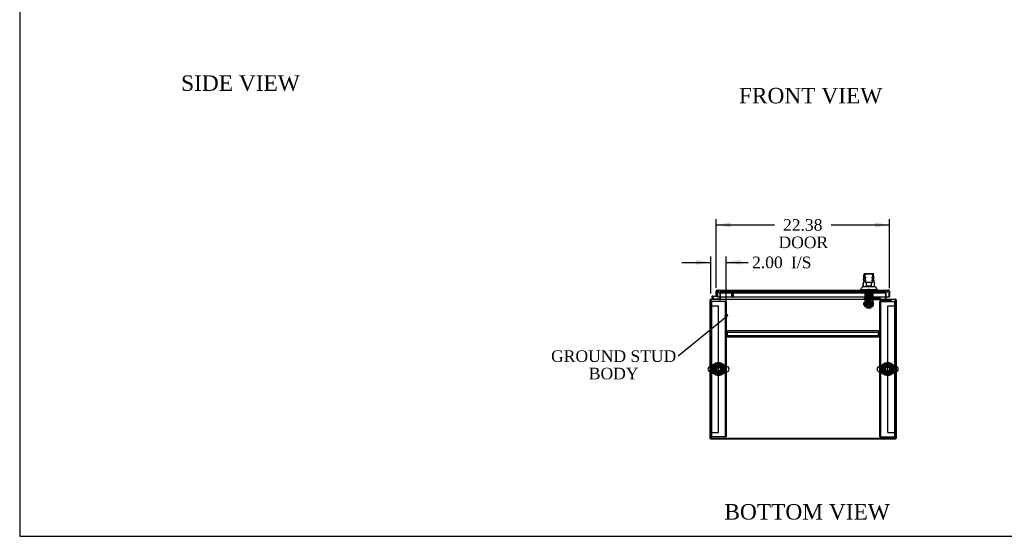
# Model space of a CAD drawing. Header units: inches. Extents: x 1 to 299, y -2 to 199.
# Tile 1 of 12: x 1 to 129, y 1 to 67. Entities that reach past the tile are written whole.
import ezdxf
from ezdxf import colors
from ezdxf.entities.mleader import LeaderData, LeaderLine
from ezdxf.enums import TextEntityAlignment as Align
from ezdxf.lldxf.tags import DXFTag
from ezdxf.math import Vec2, Vec3

# ---------------------------------------------------------------- set-up
doc = ezdxf.new("R2010")
doc.units = ezdxf.units.IN
doc.header["$MEASUREMENT"] = 0
for name, color, linetype in [('COM50677-2', 7, 'Continuous'), ('COM53964-1', 7, 'Continuous'), ('COM70215', 7, 'Continuous'), ('COM70220', 7, 'Continuous'), ('COM70759', 7, 'Continuous'), ('COM70763-1', 7, 'Continuous'), ('COM70764-1', 7, 'Continuous'), ('COM70838', 7, 'Continuous'), ('COM70839-1', 7, 'Continuous'), ('COM71202-1', 7, 'Continuous'), ('COM71203-1', 7, 'Continuous'), ('COM71205-1', 7, 'Continuous'), ('COM71206-1', 7, 'Continuous'), ('Default', 7, 'Continuous'), ('HAN86294', 7, 'Continuous'), ('HAN86294_NUT', 7, 'Continuous'), ('HAN86294_SCREW', 7, 'Continuous'), ('HAN86294_WASHER', 7, 'Continuous'), ('HAN_NUT', 7, 'Continuous'), ('NTS18024', 7, 'Continuous'), ('NTS18147', 7, 'Continuous'), ('ROL87452', 7, 'Continuous'), ('RVT17786', 7, 'Continuous'), ('RVT19000', 7, 'Continuous'), ('SCS86415', 7, 'Continuous'), ('SPC87322', 7, 'Continuous'), ('STD26122', 7, 'Continuous'), ('STD26258', 7, 'Continuous'), ('WAF25376', 7, 'Continuous'), ('WAF25377', 7, 'Continuous'), ('WAM254785', 7, 'Continuous'), ('WAM30038', 7, 'Continuous')]:
    doc.layers.add(name, color=color, linetype=linetype)
doc.styles.add('SEACAD_Times_New_Roman', font='times.ttf')
tags = doc.linetypes.add('HIDDEN2', pattern=[0.1875, 0.125, -0.0625]).pattern_tags.tags
tags[6:7] = [DXFTag(74, 4), DXFTag(75, 0), DXFTag(340, '0'), DXFTag(46, 0.0), DXFTag(50, 0.0), DXFTag(44, 0.0), DXFTag(45, 0.0)]
tags[4:5] = [DXFTag(74, 4), DXFTag(75, 0), DXFTag(340, '0'), DXFTag(46, 0.0), DXFTag(50, 0.0), DXFTag(44, 0.0), DXFTag(45, 0.0)]
doc.dimstyles.new('HAMMOND_(STH_-_300x200)', dxfattribs={"dimtxt": 1.5, "dimasz": 1.875, "dimexe": 0.75, "dimexo": 0.75, "dimgap": 0.375, "dimtad": 0, "dimtih": 1, "dimtoh": 1, "dimzin": 0, "dimdsep": 46, "dimtxsty": 'SEACAD_Times_New_Roman', "dimblk1": '_SE_FILLED', "dimblk2": '_SE_FILLED', "dimsah": 1, "dimcen": 0.75, "dimadec": 0, "dimazin": 0, "dimtfac": 0.8, "dimtofl": 0, "dimtmove": 0, "dimatfit": 3, "dimfxl": 1, "dimtolj": 1, "dimtzin": 0, "dimarcsym": 0})

# ---------------------------------------------------------------- blocks, each defined once
blk = doc.blocks.new('_SE_FILLED')
at = {"color": 0}
blk.add_line((0, 0), (-1, 0), dxfattribs=at)
blk.add_solid([(0, 0), (-1, -0.1665), (-1, 0.1665), (0, 0)], dxfattribs=at)
blk = doc.blocks.new('SE2')
at = {"layer": 'COM50677-2', "color": 7, "linetype": 'HIDDEN2'}
for p, q in [((90.7, 30.94), (90.82, 30.94)), ((90.88, 30.94), (90.82, 30.94)), ((90.82, 13.44), (90.82, 30.94)), ((92.51, 30.94), (90.88, 30.94)), ((92.57, 30.94), (92.51, 30.94)), ((92.57, 30.94), (92.57, 13.44)), ((92.7, 30.94), (92.57, 30.94)), ((92.7, 30.94), (92.7, 13.44)), ((112.57, 30.94), (112.69, 30.94)), ((112.57, 13.44), (112.57, 30.94)), ((112.69, 13.44), (112.69, 30.94)), ((112.75, 30.94), (112.69, 30.94)), ((112.75, 30.94), (114.38, 30.94)), ((114.38, 30.94), (114.44, 30.94)), ((114.44, 30.94), (114.44, 13.44)), ((114.57, 30.94), (114.44, 30.94)), ((90.7, 13.44), (90.82, 13.44)), ((90.88, 13.44), (90.82, 13.44)), ((92.51, 13.44), (90.88, 13.44)), ((92.51, 13.44), (92.57, 13.44)), ((92.7, 13.44), (92.57, 13.44)), ((112.57, 13.44), (112.69, 13.44)), ((112.69, 13.44), (112.75, 13.44)), ((112.75, 13.44), (114.38, 13.44)), ((114.38, 13.44), (114.44, 13.44)), ((114.57, 13.44), (114.44, 13.44))]:
    blk.add_line(p, q, dxfattribs=at)
for centre in [(91.7, 22.19), (113.57, 22.19)]:
    blk.add_circle(centre, 0.375, dxfattribs=at)
at = {"layer": 'COM53964-1', "color": 7, "linetype": 'HIDDEN2'}
for p, q in [((90.7, 30.38), (90.84, 30.38)), ((90.84, 30.38), (91.56, 30.38)), ((91.56, 30.38), (91.7, 30.38)), ((91.7, 14.01), (91.7, 30.38)), ((113.57, 14.01), (113.57, 30.38)), ((113.57, 30.38), (113.71, 30.38)), ((113.71, 30.38), (114.43, 30.38)), ((114.43, 30.38), (114.57, 30.38)), ((90.7, 14.01), (90.84, 14.01)), ((90.84, 14.01), (91.56, 14.01)), ((91.56, 14.01), (91.7, 14.01)), ((113.57, 14.01), (113.71, 14.01)), ((113.71, 14.01), (114.43, 14.01)), ((114.43, 14.01), (114.57, 14.01))]:
    blk.add_line(p, q, dxfattribs=at)
at = {"layer": 'COM70215', "color": 7, "linetype": 'HIDDEN2'}
for p, q in [((112.38, 27.13), (92.88, 27.13)), ((92.88, 27.13), (92.88, 27.09)), ((92.88, 27.09), (92.88, 26.98)), ((92.88, 26.98), (92.88, 26.94)), ((92.88, 26.5), (92.88, 26.94)), ((112.38, 26.94), (92.88, 26.94)), ((112.38, 27.13), (112.38, 27.09)), ((112.38, 27.09), (112.38, 26.98)), ((112.38, 26.98), (112.38, 26.94)), ((112.38, 26.5), (112.38, 26.94)), ((112.38, 26.5), (92.88, 26.5)), ((92.88, 26.5), (92.88, 26.46)), ((92.88, 26.46), (92.88, 26.36)), ((92.88, 26.36), (92.88, 26.32)), ((112.38, 26.32), (92.88, 26.32)), ((112.38, 26.5), (112.38, 26.46)), ((112.38, 26.46), (112.38, 26.36)), ((112.38, 26.36), (112.38, 26.32))]:
    blk.add_line(p, q, dxfattribs=at)
at = {"layer": 'COM70220', "color": 7, "linetype": 'HIDDEN2'}
for p, q in [((91.9, 32.07), (92.15, 32.07)), ((92.15, 32.07), (113.06, 32.07)), ((113.06, 32.07), (113.31, 32.07))]:
    blk.add_line(p, q, dxfattribs=at)
for centre, start, end in [((91.9, 32.32), 180, 270), ((113.31, 32.32), 270, 0)]:
    blk.add_arc(centre, 0.25, start, end, dxfattribs=at)
at = {"layer": 'COM70759', "color": 7, "linetype": 'Continuous'}
for p, q in [((91.51, 32.12), (91.51, 32.12)), ((91.07, 31.22), (90.86, 31.44)), ((90.94, 31.64), (91.51, 31.64)), ((91.51, 31.58), (90.94, 31.58)), ((90.98, 31.41), (91.1, 31.29)), ((91, 31.53), (91.06, 31.53)), ((91.1, 31.29), (91.79, 31.29)), ((91.51, 31.64), (91.51, 31.64)), ((91.79, 31.29), (91.79, 31.22))]:
    blk.add_line(p, q, dxfattribs=at)
at = {"layer": 'COM70759', "color": 7, "linetype": 'HIDDEN2'}
for p, q in [((91.51, 32.12), (91.57, 32.12)), ((91.57, 32.12), (91.57, 31.6)), ((90.88, 31.51), (90.88, 31.53)), ((90.9, 31.48), (90.98, 31.41)), ((90.93, 31.58), (90.95, 31.58)), ((90.95, 31.46), (90.93, 31.46)), ((91, 31.53), (91, 31.51)), ((91.06, 31.52), (91, 31.52)), ((91.79, 31.22), (91.07, 31.22)), ((91.07, 31.22), (91.07, 31.22)), ((91.55, 31.58), (91.51, 31.58)), ((91.79, 31.22), (91.79, 31.22))]:
    blk.add_line(p, q, dxfattribs=at)
at = {"layer": 'COM70759', "color": 7, "linetype": 'Continuous'}
blk.add_circle((90.94, 31.52), 0.05, dxfattribs=at)
for radius, start, end in [(0.117, 90, 5.2159), (0.117, 227.608, 287.0274), (0.055, 90, 5.2159), (0.055, 5.2159, 90), (0.117, 5.2159, 28.0398)]:
    blk.add_arc((90.94, 31.52), radius, start, end, dxfattribs=at)
at = {"layer": 'COM70759', "color": 7, "linetype": 'HIDDEN2'}
for centre, radius, start, end in [((90.93, 31.53), 0.05, 90, 180), ((90.93, 31.51), 0.05, 180, 270), ((90.94, 31.52), 0.117, 28.0398, 90), ((90.95, 31.53), 0.05, 0, 90), ((90.95, 31.51), 0.05, 270, 0), ((91.55, 31.6), 0.025, 270, 0)]:
    blk.add_arc(centre, radius, start, end, dxfattribs=at)
at = {"layer": 'COM70763-1', "color": 7, "linetype": 'HIDDEN2'}
blk.add_line((90.7, 13.26), (114.57, 13.26), dxfattribs=at)
at = {"layer": 'COM70763-1', "color": 7, "linetype": 'Continuous'}
for p, q in [((90.7, 13.16), (90.7, 13.22)), ((90.7, 13.16), (114.57, 13.16)), ((114.57, 13.16), (114.57, 13.22))]:
    blk.add_line(p, q, dxfattribs=at)
at = {"layer": 'COM70764-1', "color": 7, "linetype": 'HIDDEN2'}
for p, q in [((91.98, 32.19), (91.98, 32.19)), ((113.29, 32.19), (91.98, 32.19)), ((113.29, 32.19), (113.29, 32.19))]:
    blk.add_line(p, q, dxfattribs=at)
at = {"layer": 'COM70838', "color": 7, "linetype": 'HIDDEN2'}
for p, q in [((110.51, 31.21), (110.51, 31.33)), ((110.51, 31.33), (110.63, 31.33)), ((110.63, 31.21), (110.51, 31.21)), ((110.63, 31.33), (111.69, 31.33)), ((111.12, 31.21), (110.63, 31.21)), ((111.69, 31.21), (111.15, 31.21)), ((111.69, 31.33), (111.78, 31.33)), ((111.78, 31.21), (111.69, 31.21)), ((112.49, 31.33), (111.78, 31.33)), ((111.78, 31.21), (112.46, 31.21)), ((112.59, 31.33), (112.49, 31.33)), ((112.49, 31.33), (112.49, 31.21)), ((112.58, 31.09), (112.58, 31.12)), ((112.65, 31.28), (112.65, 31.27)), ((112.77, 31.15), (112.77, 31.05)), ((112.77, 31.15), (114.02, 31.15)), ((112.77, 31.05), (113.89, 31.05)), ((112.77, 30.92), (113.89, 30.92)), ((114.02, 31.07), (114.02, 31.15)), ((114.02, 31.07), (114.02, 30.94))]:
    blk.add_line(p, q, dxfattribs=at)
for centre, radius, start, end in [((112.46, 31.09), 0.117, 76.4554, 90), ((112.46, 31.09), 0.117, 0, 76.4554), ((112.77, 31.12), 0.193, 180, 270), ((112.59, 31.27), 0.06, 0, 90), ((112.77, 31.28), 0.125, 180, 270)]:
    blk.add_arc(centre, radius, start, end, dxfattribs=at)
for centre, major_axis, start_param, end_param in [((113.89, 31.07), (-0.125, 0), 1.570796, 3.141593), ((113.89, 30.94), (0.125, 0), 4.712389, 6.283185)]:
    blk.add_ellipse(centre, major_axis=major_axis, ratio=0.145455, start_param=start_param, end_param=end_param, dxfattribs=at)
at = {"layer": 'COM70839-1', "color": 7, "linetype": 'HIDDEN2'}
for p, q in [((110.6, 31.94), (110.67, 31.94)), ((110.6, 31.93), (110.6, 31.94)), ((110.6, 31.93), (110.6, 30.8)), ((110.67, 31.94), (110.67, 31.93)), ((110.67, 31.93), (110.67, 30.8)), ((111.6, 31.94), (111.67, 31.94)), ((111.6, 31.93), (111.6, 31.94)), ((111.6, 31.93), (111.6, 30.8)), ((111.67, 31.94), (111.67, 31.93)), ((111.67, 31.93), (111.67, 30.8)), ((110.6, 30.64), (110.6, 30.8)), ((110.6, 30.64), (110.6, 30.38)), ((110.67, 31.48), (111.6, 31.48)), ((110.67, 30.8), (110.67, 30.64)), ((111.6, 30.69), (110.67, 30.69)), ((110.67, 30.38), (110.67, 30.64)), ((110.67, 30.62), (111.6, 30.62)), ((111.6, 30.64), (111.6, 30.8)), ((111.6, 30.64), (111.6, 30.38)), ((111.67, 30.8), (111.67, 30.64)), ((111.67, 30.38), (111.67, 30.64)), ((110.6, 30.3), (110.6, 30.38)), ((110.6, 30.3), (110.67, 30.3)), ((110.67, 30.38), (110.67, 30.3)), ((111.6, 30.3), (111.6, 30.38)), ((111.6, 30.3), (111.67, 30.3)), ((111.67, 30.38), (111.67, 30.3))]:
    blk.add_line(p, q, dxfattribs=at)
at = {"layer": 'COM71202-1', "color": 7, "linetype": 'Continuous'}
for p, q in [((91.42, 31.64), (91.42, 32.27)), ((91.51, 32.33), (91.47, 32.38)), ((91.51, 32.27), (91.51, 32.38)), ((91.51, 32.33), (91.51, 32.27)), ((91.51, 32.27), (91.51, 31.54)), ((91.51, 32.27), (91.51, 32.27)), ((91.51, 31.64), (91.51, 32.27)), ((91.56, 32.41), (113.65, 32.41)), ((91.56, 32.41), (91.56, 32.41)), ((91.56, 32.41), (91.56, 32.41)), ((113.65, 32.41), (113.65, 32.41)), ((113.65, 32.41), (113.65, 32.41)), ((113.65, 32.41), (113.65, 32.41)), ((113.7, 32.27), (113.7, 32.38)), ((113.7, 32.33), (113.74, 32.38)), ((113.7, 32.27), (113.7, 32.33)), ((113.7, 32.27), (113.7, 31.54)), ((113.7, 32.27), (113.7, 32.27)), ((113.7, 32.27), (113.7, 31.54)), ((113.79, 32.27), (113.79, 31.54)), ((91.42, 31.64), (91.51, 31.64)), ((91.51, 31.54), (113.7, 31.54)), ((113.79, 31.54), (113.7, 31.54))]:
    blk.add_line(p, q, dxfattribs=at)
for centre, start, end in [((91.56, 32.27), 127.5036, 180), ((91.56, 32.27), 90.1561, 127.5036), ((91.56, 32.27), 90, 90.0762), ((113.65, 32.27), 89.9238, 90), ((113.65, 32.27), 52.4964, 89.8439), ((113.65, 32.27), 0, 52.4964)]:
    blk.add_arc(centre, 0.143, start, end, dxfattribs=at)
for points in [[(91.51, 32.38), (91.52, 32.39), (91.53, 32.4), (91.54, 32.41), (91.54, 32.41), (91.55, 32.41), (91.55, 32.41), (91.56, 32.41)], [(113.7, 32.38), (113.69, 32.39), (113.68, 32.4), (113.67, 32.41), (113.66, 32.41), (113.66, 32.41), (113.65, 32.41), (113.65, 32.41)]]:
    blk.add_open_spline(points, degree=3, knots=[0, 0, 0, 0, 0.5, 0.5, 0.75, 0.75, 1, 1, 1, 1], dxfattribs=at)
at = {"layer": 'COM71203-1', "color": 7, "linetype": 'HIDDEN2'}
for p, q in [((91.88, 32.19), (91.88, 31.54)), ((91.98, 32.19), (91.88, 32.19))]:
    blk.add_line(p, q, dxfattribs=at)
at = {"layer": 'COM71203-1', "color": 7, "linetype": 'Continuous'}
for p, q in [((90.6, 31.13), (90.6, 13.22)), ((90.6, 31.13), (90.7, 31.13)), ((91.88, 31.54), (91.88, 31.27)), ((90.6, 13.22), (90.7, 13.22))]:
    blk.add_line(p, q, dxfattribs=at)
for centre, radius, start, end in [((90.75, 31.08), 0.143, 109.6129, 160.3871), ((91.84, 31.27), 0.048, 270, 0), ((91.84, 31.27), 0.143, 340.3871, 0)]:
    blk.add_arc(centre, radius, start, end, dxfattribs=at)
at = {"layer": 'COM71203-1', "color": 7, "linetype": 'HIDDEN2'}
for centre, radius, start, end in [((90.75, 31.08), 0.143, 90, 109.6129), ((90.75, 31.08), 0.048, 90, 180), ((91.84, 31.27), 0.143, 270, 340.3871)]:
    blk.add_arc(centre, radius, start, end, dxfattribs=at)
at = {"layer": 'COM71205-1', "color": 7, "linetype": 'HIDDEN2'}
for p, q in [((91.98, 31.54), (91.98, 32.19)), ((91.98, 32.19), (113.29, 32.19)), ((113.29, 32.19), (113.29, 31.54))]:
    blk.add_line(p, q, dxfattribs=at)
at = {"layer": 'COM71205-1', "color": 7, "linetype": 'Continuous'}
for p, q in [((90.7, 31.08), (90.7, 31.22)), ((90.7, 31.22), (114.57, 31.22)), ((90.7, 13.22), (90.7, 31.08)), ((91.98, 31.27), (91.98, 31.54)), ((91.98, 31.27), (91.98, 31.22)), ((113.29, 31.54), (113.29, 31.27)), ((113.29, 31.22), (113.29, 31.27)), ((114.57, 31.22), (114.57, 31.08)), ((114.57, 31.08), (114.57, 13.22)), ((114.57, 13.22), (90.7, 13.22))]:
    blk.add_line(p, q, dxfattribs=at)
at = {"layer": 'COM71206-1', "color": 7, "linetype": 'HIDDEN2'}
for p in [(113.29, 32.19), (113.38, 31.54)]:
    blk.add_line(p, (113.38, 32.19), dxfattribs=at)
at = {"layer": 'COM71206-1', "color": 7, "linetype": 'Continuous'}
for p, q in [((113.38, 31.27), (113.38, 31.54)), ((114.57, 31.13), (114.66, 31.13)), ((114.66, 31.13), (114.66, 13.22)), ((114.57, 13.22), (114.66, 13.22))]:
    blk.add_line(p, q, dxfattribs=at)
for centre, radius, start, end in [((113.43, 31.27), 0.143, 180, 199.6129), ((113.43, 31.27), 0.048, 180, 270), ((114.52, 31.08), 0.143, 19.6129, 70.3871)]:
    blk.add_arc(centre, radius, start, end, dxfattribs=at)
at = {"layer": 'COM71206-1', "color": 7, "linetype": 'HIDDEN2'}
for centre, radius, start, end in [((113.43, 31.27), 0.143, 199.6129, 270), ((114.52, 31.08), 0.143, 70.3871, 90), ((114.52, 31.08), 0.048, 0, 90)]:
    blk.add_arc(centre, radius, start, end, dxfattribs=at)
at = {"layer": 'HAN86294', "color": 7, "linetype": 'Continuous'}
for p, q in [((110.53, 34.47), (110.53, 34.47)), ((110.59, 34.53), (111.68, 34.53)), ((111.5, 34.45), (110.77, 34.45)), ((111.74, 34.47), (111.74, 34.47)), ((110.68, 33.88), (110.68, 34.36)), ((110.68, 33.48), (110.68, 33.88)), ((110.68, 33.45), (110.68, 33.48)), ((110.77, 33.39), (110.74, 33.39)), ((111.5, 33.39), (110.77, 33.39)), ((110.83, 32.96), (110.83, 33.39)), ((111.43, 33.39), (111.43, 32.96)), ((111.53, 33.39), (111.5, 33.39)), ((111.59, 34.36), (111.59, 33.88)), ((111.59, 33.88), (111.59, 33.48)), ((111.59, 33.48), (111.59, 33.45)), ((110.04, 32.49), (110.4, 32.49)), ((110.04, 32.49), (110.04, 32.41)), ((110.37, 32.85), (110.55, 32.85)), ((110.4, 32.49), (110.63, 32.49)), ((110.55, 32.85), (110.67, 32.85)), ((110.63, 32.49), (111.07, 32.49)), ((110.67, 32.85), (110.88, 32.85)), ((110.83, 32.92), (110.83, 32.96)), ((111.05, 32.91), (110.86, 32.91)), ((110.88, 32.85), (110.94, 32.85)), ((110.94, 32.85), (111.03, 32.85)), ((111.03, 32.85), (111.07, 32.85)), ((111.22, 32.91), (111.05, 32.91)), ((111.07, 32.85), (111.19, 32.85)), ((111.07, 32.49), (111.19, 32.49)), ((111.19, 32.85), (111.49, 32.85)), ((111.19, 32.49), (111.24, 32.49)), ((111.4, 32.91), (111.22, 32.91)), ((111.24, 32.49), (111.39, 32.49)), ((111.39, 32.49), (111.87, 32.49)), ((111.43, 32.96), (111.43, 32.92)), ((111.49, 32.85), (111.6, 32.85)), ((111.6, 32.85), (111.91, 32.85)), ((111.87, 32.49), (112.22, 32.49)), ((112.22, 32.41), (112.22, 32.49))]:
    blk.add_line(p, q, dxfattribs=at)
at = {"layer": 'HAN86294', "color": 7, "linetype": 'HIDDEN2'}
for p, q in [((110.74, 31.71), (110.74, 32.41)), ((110.93, 31.71), (110.93, 32.41)), ((110.97, 32.41), (110.97, 32.29)), ((110.97, 32.29), (111.3, 32.29)), ((111.3, 32.29), (111.3, 32.41)), ((111.33, 31.71), (111.33, 32.41)), ((111.53, 31.71), (111.53, 32.41)), ((110.93, 31.71), (110.74, 31.71)), ((111.33, 31.71), (110.93, 31.71)), ((110.97, 31.58), (110.97, 31.71)), ((111.13, 31.58), (110.97, 31.58)), ((110.97, 31.21), (110.97, 30.25)), ((111.29, 31.58), (111.13, 31.58)), ((111.29, 31.58), (111.29, 31.71)), ((111.29, 30.25), (111.29, 31.21)), ((111.53, 31.71), (111.33, 31.71)), ((110.97, 30.25), (111.29, 30.25)), ((110.97, 30.25), (111, 30.22)), ((111.26, 30.22), (111, 30.22)), ((111.26, 30.22), (111.29, 30.25))]:
    blk.add_line(p, q, dxfattribs=at)
at = {"layer": 'HAN86294', "color": 7, "linetype": 'Continuous'}
for centre, radius, start, end in [((110.59, 34.47), 0.06, 89.9925, 174.0071), ((110.77, 34.36), 0.09, 90, 180), ((111.5, 34.36), 0.09, 0, 90), ((111.68, 34.47), 0.06, 5.5758, 90.0089), ((126.27, 31.85), 15.93, 173.1476, 176.4108), ((110.94, 33.88), 0.259, 130.7149, 177.9019), ((110.72, 33.88), 0.0411, 178.3464, 179.9974), ((110.77, 33.48), 0.09, 180, 270), ((110.74, 33.45), 0.06, 180, 270), ((111.33, 33.88), 0.259, 2.0981, 49.2851), ((111.5, 33.48), 0.09, 270, 0), ((111.53, 33.45), 0.06, 270, 0), ((111.55, 33.88), 0.0411, 0.0026, 1.6536), ((49.88, 26.8), 62.32, 5.5659, 6.5216), ((106.25, 36.12), 5.25, 316.2334, 321.3827), ((124.34, 43.04), 16.06, 219.3746, 221.0327)]:
    blk.add_arc(centre, radius, start, end, dxfattribs=at)
for points in [[(110.45, 33.75), (110.48, 33.99), (110.5, 34.23), (110.53, 34.47)], [(111.8, 33.88), (111.78, 34.08), (111.76, 34.27), (111.74, 34.47)], [(110.36, 32.85), (110.37, 32.99), (110.39, 33.13), (110.4, 33.27)]]:
    blk.add_open_spline(points, degree=3, dxfattribs=at)
for points, knots in [([(110.77, 33.6), (110.76, 33.61), (110.76, 33.63), (110.75, 33.65), (110.74, 33.66), (110.73, 33.7), (110.72, 33.72), (110.71, 33.76), (110.7, 33.77), (110.7, 33.79), (110.69, 33.81), (110.68, 33.84), (110.68, 33.86), (110.68, 33.88)], [0, 0, 0, 0, 0.125, 0.125, 0.25, 0.25, 0.5, 0.5, 0.625, 0.625, 0.75, 0.75, 1, 1, 1, 1]), ([(111.59, 33.88), (111.59, 33.86), (111.58, 33.84), (111.58, 33.81), (111.57, 33.79), (111.57, 33.77), (111.56, 33.76), (111.55, 33.72), (111.54, 33.7), (111.52, 33.66), (111.52, 33.65), (111.51, 33.63), (111.5, 33.61), (111.5, 33.6)], [0, 0, 0, 0, 0.25, 0.25, 0.375, 0.375, 0.5, 0.5, 0.75, 0.75, 0.875, 0.875, 1, 1, 1, 1]), ([(110.83, 32.96), (110.83, 32.96), (110.84, 32.97), (110.84, 32.98), (110.84, 32.99), (110.85, 33.01), (110.86, 33.02), (110.86, 33.04)], [0, 0, 0, 0, 0.25, 0.25, 0.5, 0.5, 1, 1, 1, 1]), ([(110.86, 32.91), (110.86, 32.91), (110.86, 32.91), (110.85, 32.91), (110.85, 32.91), (110.84, 32.91), (110.84, 32.91), (110.83, 32.91), (110.83, 32.91), (110.83, 32.92)], [0, 0, 0, 0, 0.25, 0.25, 0.5, 0.5, 0.75, 0.75, 1, 1, 1, 1]), ([(111.4, 33.04), (111.41, 33.02), (111.42, 33.01), (111.43, 32.99), (111.43, 32.98), (111.43, 32.97), (111.43, 32.96), (111.43, 32.96)], [0, 0, 0, 0, 0.5, 0.5, 0.75, 0.75, 1, 1, 1, 1]), ([(111.43, 32.92), (111.43, 32.91), (111.43, 32.91), (111.43, 32.91), (111.43, 32.91), (111.42, 32.91), (111.41, 32.91), (111.4, 32.91)], [0, 0, 0, 0, 0.25, 0.25, 0.5, 0.5, 1, 1, 1, 1])]:
    blk.add_open_spline(points, degree=3, knots=knots, dxfattribs=at)
at = {"layer": 'HAN86294_NUT', "color": 7, "linetype": 'HIDDEN2'}
for p, q in [((111.13, 30.99), (110.8, 30.99)), ((110.8, 30.67), (110.8, 30.99)), ((110.97, 30.67), (110.8, 30.67)), ((110.8, 30.67), (110.8, 30.62)), ((111.44, 30.59), (110.83, 30.59)), ((111.13, 30.67), (110.97, 30.67)), ((111.47, 30.99), (111.13, 30.99)), ((111.13, 30.67), (111.13, 30.99)), ((111.3, 30.67), (111.13, 30.67)), ((111.47, 30.67), (111.3, 30.67)), ((111.47, 30.67), (111.47, 30.99)), ((111.47, 30.62), (111.47, 30.67))]:
    blk.add_line(p, q, dxfattribs=at)
for centre, start, end in [((110.83, 30.62), 180, 270), ((111.44, 30.62), 270, 0)]:
    blk.add_arc(centre, 0.03, start, end, dxfattribs=at)
at = {"layer": 'HAN86294_SCREW', "color": 7, "linetype": 'HIDDEN2'}
for p, q in [((110.87, 32.17), (111.4, 32.17)), ((110.87, 32.17), (110.87, 32.1)), ((110.87, 32.1), (111.4, 32.1)), ((110.91, 31.96), (110.91, 32.1)), ((110.91, 31.96), (111.02, 31.96)), ((111.02, 32.54), (111.25, 32.54)), ((111.02, 32.54), (111.02, 32.17)), ((111.02, 31.96), (111.02, 32.1)), ((111.02, 31.96), (111.25, 31.96)), ((111.25, 32.17), (111.25, 32.54)), ((111.25, 31.96), (111.25, 32.1)), ((111.25, 31.96), (111.36, 31.96)), ((111.36, 31.96), (111.36, 32.1)), ((111.4, 32.1), (111.4, 32.17))]:
    blk.add_line(p, q, dxfattribs=at)
at = {"layer": 'HAN86294_WASHER', "color": 7, "linetype": 'HIDDEN2'}
for p, q in [((110.82, 32.32), (110.82, 32.26)), ((111.45, 32.26), (110.82, 32.26)), ((110.82, 32.26), (110.82, 32.2)), ((111.45, 32.26), (110.82, 32.26)), ((111.45, 32.2), (110.82, 32.2)), ((111.45, 32.26), (111.45, 32.32)), ((111.45, 32.2), (111.45, 32.26))]:
    blk.add_line(p, q, dxfattribs=at)
at = {"layer": 'HAN_NUT', "color": 7, "linetype": 'HIDDEN2'}
for p, q in [((110.52, 32.32), (110.52, 32.1)), ((110.52, 32.1), (110.83, 32.1)), ((110.83, 32.32), (110.83, 32.1)), ((110.83, 32.1), (111.44, 32.1)), ((111.44, 32.32), (111.44, 32.1)), ((111.44, 32.1), (111.75, 32.1)), ((111.75, 32.32), (111.75, 32.1))]:
    blk.add_line(p, q, dxfattribs=at)
at = {"layer": 'NTS18024', "color": 7, "linetype": 'HIDDEN2'}
for p, q in [((91.16, 22.19), (91.44, 22.66)), ((91.44, 21.73), (91.16, 22.19)), ((91.44, 22.66), (91.96, 22.66)), ((91.96, 21.73), (91.44, 21.73)), ((91.96, 22.66), (92.24, 22.19)), ((92.24, 22.19), (91.96, 21.73)), ((113.1, 22.46), (113.57, 22.73)), ((113.1, 21.93), (113.1, 22.46)), ((113.57, 21.65), (113.1, 21.93)), ((113.57, 22.73), (114.03, 22.46)), ((114.03, 21.93), (113.57, 21.65)), ((114.03, 22.46), (114.03, 21.93))]:
    blk.add_line(p, q, dxfattribs=at)
for centre in [(91.7, 22.19), (113.57, 22.19)]:
    blk.add_circle(centre, 0.263, dxfattribs=at)
at = {"layer": 'NTS18147', "color": 7, "linetype": 'HIDDEN2'}
for p, q in [((111.35, 31.85), (110.91, 31.85)), ((110.91, 31.85), (110.91, 31.41)), ((111.35, 31.85), (110.91, 31.85)), ((110.91, 31.85), (110.91, 31.85)), ((111.35, 31.41), (111.35, 31.85)), ((111.35, 31.85), (111.35, 31.85)), ((110.74, 31.41), (110.67, 31.41)), ((110.67, 31.41), (110.67, 31.34)), ((110.74, 31.41), (110.67, 31.41)), ((110.67, 31.41), (110.67, 31.41)), ((110.67, 31.34), (110.74, 31.34)), ((110.67, 31.34), (110.67, 31.28)), ((110.67, 31.34), (110.74, 31.34)), ((110.67, 31.28), (110.73, 31.28)), ((110.67, 31.28), (110.73, 31.28)), ((110.73, 31.34), (110.73, 31.28)), ((111.07, 31.41), (110.74, 31.41)), ((110.74, 31.34), (110.74, 31.41)), ((111.07, 31.41), (110.74, 31.41)), ((110.74, 31.41), (110.74, 31.41)), ((110.9, 31.28), (110.93, 31.28)), ((110.9, 31.28), (110.93, 31.28)), ((111.2, 31.41), (111.07, 31.41)), ((111.07, 31.41), (111.07, 31.34)), ((111.2, 31.41), (111.07, 31.41)), ((111.07, 31.41), (111.07, 31.41)), ((111.07, 31.34), (111.2, 31.34)), ((111.07, 31.34), (111.2, 31.34)), ((111.53, 31.41), (111.2, 31.41)), ((111.2, 31.34), (111.2, 31.41)), ((111.53, 31.41), (111.2, 31.41)), ((111.2, 31.41), (111.2, 31.41)), ((111.33, 31.28), (111.37, 31.28)), ((111.33, 31.28), (111.37, 31.28)), ((111.6, 31.41), (111.53, 31.41)), ((111.53, 31.41), (111.53, 31.34)), ((111.6, 31.41), (111.53, 31.41)), ((111.53, 31.41), (111.53, 31.41)), ((111.53, 31.34), (111.6, 31.34)), ((111.53, 31.28), (111.53, 31.34)), ((111.53, 31.34), (111.6, 31.34)), ((111.53, 31.28), (111.6, 31.28)), ((111.53, 31.28), (111.6, 31.28)), ((111.6, 31.34), (111.6, 31.41)), ((111.6, 31.41), (111.6, 31.41)), ((111.6, 31.28), (111.6, 31.34))]:
    blk.add_line(p, q, dxfattribs=at)
for centre, start_param, end_param in [((110.9, 31.6), 2.506883, 3.776302), ((110.9, 31.6), 2.506883, 3.776302), ((110.93, 31.6), 3.141593, 3.776302), ((110.93, 31.6), 3.141593, 3.776302), ((111.33, 31.6), 2.506883, 3.141593), ((111.33, 31.6), 2.506883, 3.141593), ((111.37, 31.6), 2.506883, 3.776302), ((111.37, 31.6), 2.506883, 3.776302)]:
    blk.add_ellipse(centre, major_axis=(0, 0.318), ratio=0.866025, start_param=start_param, end_param=end_param, dxfattribs=at)
at = {"layer": 'ROL87452', "color": 7, "linetype": 'HIDDEN2'}
for p, q in [((110.82, 30.13), (110.82, 31.13)), ((111.45, 30.13), (111.45, 31.13)), ((110.82, 30.13), (111.45, 30.13))]:
    blk.add_line(p, q, dxfattribs=at)
at = {"layer": 'RVT17786', "color": 7, "linetype": 'HIDDEN2'}
for p, q in [((110.46, 30.75), (110.46, 30.5)), ((111.67, 30.75), (110.46, 30.75)), ((110.46, 30.5), (111.67, 30.5))]:
    blk.add_line(p, q, dxfattribs=at)
blk.add_arc((111.43, 30.63), 0.318, 317.1291, 42.8709, dxfattribs=at)
at = {"layer": 'RVT19000', "color": 7, "linetype": 'HIDDEN2'}
for p, q in [((110.82, 31.21), (110.82, 31.13)), ((111.45, 31.1), (110.82, 31.1)), ((110.94, 31.33), (110.94, 31.21)), ((111.27, 31.55), (110.99, 31.55)), ((110.99, 31.55), (110.99, 31.47)), ((110.99, 31.4), (110.99, 31.33)), ((111.15, 31.21), (111.12, 31.21)), ((111.27, 31.47), (111.27, 31.55)), ((111.27, 31.33), (111.27, 31.4)), ((111.33, 31.21), (111.33, 31.33)), ((111.45, 31.13), (111.45, 31.21))]:
    blk.add_line(p, q, dxfattribs=at)
at = {"layer": 'SCS86415', "color": 7, "linetype": 'HIDDEN2'}
for p, q in [((91.17, 22.52), (90.66, 22.52)), ((90.66, 21.86), (91.17, 21.86)), ((92.74, 22.52), (92.23, 22.52)), ((92.23, 21.86), (92.74, 21.86)), ((113.04, 22.52), (112.53, 22.52)), ((112.53, 21.86), (113.04, 21.86)), ((114.61, 22.52), (114.1, 22.52)), ((114.1, 21.86), (114.61, 21.86))]:
    blk.add_line(p, q, dxfattribs=at)
for centre, radius in [((91.7, 22.19), 0.625), ((91.7, 22.19), 0.312), ((91.7, 22.19), 0.252), ((113.57, 22.19), 0.625), ((113.57, 22.19), 0.312), ((113.57, 22.19), 0.252)]:
    blk.add_circle(centre, radius, dxfattribs=at)
at = {"layer": 'SCS86415', "color": 7, "linetype": 'Continuous'}
for centre, start, end in [((90.66, 22.19), 100.3132, 259.6868), ((114.61, 22.19), 280.3132, 79.6868)]:
    blk.add_arc(centre, 0.331, start, end, dxfattribs=at)
at = {"layer": 'SCS86415', "color": 7, "linetype": 'HIDDEN2'}
for centre, start, end in [((90.66, 22.19), 90, 100.3132), ((90.66, 22.19), 259.6868, 270), ((92.74, 22.19), 270, 90), ((112.53, 22.19), 90, 270), ((114.61, 22.19), 79.6868, 90), ((114.61, 22.19), 270, 280.3132)]:
    blk.add_arc(centre, 0.331, start, end, dxfattribs=at)
at = {"layer": 'SPC87322', "color": 7, "linetype": 'HIDDEN2'}
for p, q in [((110.74, 31.71), (110.74, 31.33)), ((110.9, 31.21), (110.9, 31.33)), ((110.91, 31.21), (110.91, 31.33)), ((111.36, 31.21), (111.36, 31.33)), ((111.37, 31.21), (111.37, 31.33)), ((111.53, 31.33), (111.53, 31.71))]:
    blk.add_line(p, q, dxfattribs=at)
at = {"layer": 'STD26122', "color": 7, "linetype": 'HIDDEN2'}
for p, q in [((110.95, 32.32), (110.95, 31.35)), ((111.32, 31.35), (111.32, 32.32)), ((110.95, 31.35), (111.32, 31.35)), ((110.95, 31.35), (110.98, 31.32)), ((111.28, 31.32), (110.98, 31.32)), ((111.28, 31.32), (111.32, 31.35))]:
    blk.add_line(p, q, dxfattribs=at)
at = {"layer": 'STD26258', "color": 7, "linetype": 'HIDDEN2'}
for p, q in [((93.35, 32.32), (93.35, 32.29)), ((93.35, 32.29), (93.67, 32.29)), ((93.39, 32.29), (93.39, 31.69)), ((93.42, 31.69), (93.42, 32.29)), ((93.61, 31.69), (93.61, 32.29)), ((93.64, 31.69), (93.64, 32.29)), ((93.67, 32.29), (93.67, 32.32)), ((93.39, 31.69), (93.64, 31.69))]:
    blk.add_line(p, q, dxfattribs=at)
blk.add_circle((92.7, 29.13), 0.156, dxfattribs=at)
at = {"layer": 'WAF25376', "color": 7, "linetype": 'HIDDEN2'}
for p, q in [((110.7, 30.94), (110.7, 30.31)), ((110.8, 30.94), (110.7, 30.94)), ((110.8, 30.94), (110.8, 30.31)), ((111.47, 30.94), (111.47, 30.31)), ((111.57, 30.94), (111.47, 30.94)), ((111.57, 30.94), (111.57, 30.31)), ((110.7, 30.31), (110.8, 30.31)), ((111.47, 30.31), (111.57, 30.31))]:
    blk.add_line(p, q, dxfattribs=at)
at = {"layer": 'WAF25377', "color": 7, "linetype": 'HIDDEN2'}
for centre, radius in [((91.7, 22.19), 0.875), ((113.57, 22.19), 0.875), ((91.7, 22.19), 0.34), ((113.57, 22.19), 0.34)]:
    blk.add_circle(centre, radius, dxfattribs=at)
at = {"layer": 'WAM254785', "color": 7, "linetype": 'HIDDEN2'}
for centre, radius in [((91.7, 22.19), 0.75), ((113.57, 22.19), 0.75), ((91.7, 22.19), 0.312), ((113.57, 22.19), 0.312)]:
    blk.add_circle(centre, radius, dxfattribs=at)
at = {"layer": 'WAM30038', "color": 7, "linetype": 'HIDDEN2'}
for p, q in [((110.76, 31.56), (111.51, 31.56)), ((110.76, 31.56), (110.76, 31.53)), ((110.76, 31.56), (111.51, 31.56)), ((110.76, 31.56), (110.76, 31.56)), ((110.76, 31.53), (111.51, 31.53)), ((110.76, 31.53), (111.51, 31.53)), ((110.91, 31.62), (110.96, 31.62)), ((110.91, 31.62), (110.96, 31.62)), ((110.96, 31.62), (110.93, 31.58)), ((110.96, 31.62), (110.93, 31.58)), ((110.95, 31.57), (110.97, 31.6)), ((110.97, 31.6), (110.96, 31.62)), ((110.96, 31.58), (110.99, 31.62)), ((110.97, 31.6), (110.96, 31.62)), ((110.96, 31.58), (110.99, 31.62)), ((110.97, 31.6), (110.97, 31.6)), ((110.99, 31.62), (111.12, 31.62)), ((110.99, 31.62), (111.12, 31.62)), ((111.12, 31.62), (111.12, 31.58)), ((111.15, 31.62), (111.28, 31.62)), ((111.15, 31.58), (111.15, 31.62)), ((111.15, 31.62), (111.28, 31.62)), ((111.28, 31.62), (111.31, 31.58)), ((111.28, 31.62), (111.31, 31.58)), ((111.31, 31.62), (111.3, 31.6)), ((111.31, 31.62), (111.3, 31.6)), ((111.3, 31.6), (111.32, 31.57)), ((111.3, 31.6), (111.3, 31.6)), ((111.31, 31.62), (111.36, 31.62)), ((111.34, 31.58), (111.31, 31.62)), ((111.31, 31.62), (111.36, 31.62)), ((111.34, 31.58), (111.31, 31.62)), ((111.51, 31.53), (111.51, 31.56)), ((111.51, 31.56), (111.51, 31.56))]:
    blk.add_line(p, q, dxfattribs=at)
for centre, radius, start, end in [((110.23, 32.14), 0.854, 316.5547, 318.2901), ((111.13, 31.57), 0.0182, 177.1609, 267.9942), ((111.13, 31.57), 0.0181, 271.7718, 3.073), ((112.04, 32.14), 0.85, 221.7058, 223.4493)]:
    blk.add_arc(centre, radius, start, end, dxfattribs=at)
for points, knots in [([(110.87, 31.58), (110.87, 31.58), (110.87, 31.58), (110.87, 31.58), (110.88, 31.59), (110.89, 31.61), (110.91, 31.62)], [0, 0, 0, 0, 0.141448, 0.141448, 0.141448, 1, 1, 1, 1]), ([(110.93, 31.58), (110.93, 31.57), (110.93, 31.57), (110.93, 31.57), (110.93, 31.57), (110.93, 31.56), (110.93, 31.56), (110.93, 31.56)], [0, 0, 0, 0, 0.25, 0.25, 0.5, 0.5, 0.5626015, 0.5626015, 0.5626015, 0.5626015]), ([(110.93, 31.56), (110.93, 31.56), (110.94, 31.56), (110.94, 31.56), (110.94, 31.56), (110.95, 31.57), (110.95, 31.57), (110.96, 31.58)], [0, 0, 0, 0, 0.25, 0.25, 0.5, 0.5, 1, 1, 1, 1]), ([(111.31, 31.58), (111.31, 31.57), (111.31, 31.57), (111.32, 31.57), (111.32, 31.57), (111.32, 31.56), (111.33, 31.56), (111.33, 31.56), (111.33, 31.56), (111.34, 31.56)], [0, 0, 0, 0, 0.25, 0.25, 0.5, 0.5, 0.75, 0.75, 1, 1, 1, 1]), ([(111.34, 31.56), (111.34, 31.56), (111.34, 31.56), (111.34, 31.57), (111.34, 31.57), (111.34, 31.58)], [0.4389304, 0.4389304, 0.4389304, 0.4389304, 0.5, 0.5, 1, 1, 1, 1]), ([(111.36, 31.62), (111.37, 31.61), (111.39, 31.59), (111.4, 31.58), (111.4, 31.58), (111.4, 31.58), (111.4, 31.58)], [0, 0, 0, 0, 0.858552, 0.858552, 0.858552, 1, 1, 1, 1])]:
    blk.add_open_spline(points, degree=3, knots=knots, dxfattribs=at)
blk = doc.blocks.new('DMBLK4745')
at = {"layer": 'Default', "linetype": 'Continuous'}
for points in [[(88.82, 36.3), (88.82, 35.68), (90.7, 35.99)], [(94.57, 36.3), (92.7, 35.99), (94.57, 35.68)]]:
    blk.add_hatch(color=7, dxfattribs=at).paths.add_polyline_path(points)
at = {"layer": 'Default', "color": 7, "linetype": 'Continuous'}
for p, q in [((86.95, 35.99), (90.7, 35.99)), ((90.7, 31.97), (90.7, 36.74)), ((92.7, 29.88), (92.7, 36.74)), ((92.7, 35.99), (94.77, 35.99)), ((94.77, 35.99), (95.52, 35.99))]:
    blk.add_line(p, q, dxfattribs=at)
at = {"layer": 'Default', "color": 7, "linetype": 'Continuous', "style": 'SEACAD_Times_New_Roman'}
for s, p in [('2.00', (96.04, 36.74)), ('I/S', (101.07, 36.74))]:
    blk.add_text(s, height=1.5, dxfattribs=at).set_placement(p, align=Align.TOP_LEFT)
blk = doc.blocks.new('DMBLK4746')
at = {"layer": 'Default', "linetype": 'Continuous'}
for points in [[(93.29, 41.14), (91.42, 40.83), (93.29, 40.52)], [(111.92, 41.14), (111.92, 40.52), (113.79, 40.83)]]:
    blk.add_hatch(color=7, dxfattribs=at).paths.add_polyline_path(points)
at = {"layer": 'Default', "color": 7, "linetype": 'Continuous'}
for p, q in [((91.42, 32.7), (91.42, 41.58)), ((91.42, 40.83), (98.93, 40.83)), ((106.27, 40.83), (113.79, 40.83)), ((113.79, 32.65), (113.79, 41.58))]:
    blk.add_line(p, q, dxfattribs=at)
at = {"layer": 'Default', "color": 7, "linetype": 'Continuous', "style": 'SEACAD_Times_New_Roman'}
for s, p in [('22.38', (100.04, 41.58)), ('DOOR', (99.46, 39.33))]:
    blk.add_text(s, height=1.5, dxfattribs=at).set_placement(p, align=Align.TOP_LEFT)
blk = doc.blocks.new('BORDER')
at = {"layer": 'Default', "color": 7, "linetype": 'Continuous'}
for p, q in [((-41.86, 27.86), (-41.86, 0)), ((-41.86, 0), (0, 0))]:
    blk.add_line(p, q, dxfattribs=at)

msp = doc.modelspace()

# ---------------------------------------------------------------- block references
at = {"layer": 'Default', "color": 7, "xscale": 7.12, "yscale": 7.12, "zscale": 7.12}
msp.add_blockref('BORDER', (299.411, 0.564), dxfattribs=at)
at = {"layer": 'Default'}
msp.add_blockref('SE2', (0, 0), dxfattribs=at)

# ---------------------------------------------------------------- texts
at = {"layer": 'Default', "color": 7, "linetype": 'Continuous', "style": 'SEACAD_Times_New_Roman'}
for s, p in [('SIDE VIEW', (22.228, 60.171)), ('FRONT VIEW', (94.337, 58.554)), ('BOTTOM VIEW', (92.461, 4.731))]:
    msp.add_text(s, height=2, dxfattribs=at).set_placement(p, align=Align.TOP_LEFT)

# ---------------------------------------------------------------- dimensions: what is measured, and where the dimension line sits
at = {"layer": 'Default', "color": 7, "linetype": 'Continuous'}
dim = msp.add_linear_dim(base=(91.416, 40.831), p1=(91.416, 31.955), p2=(113.791, 31.902), angle=359.86556, text='\\A1;<>\\PDOOR', dimstyle='HAMMOND_(STH_-_300x200)', dxfattribs=at)
dim.commit()
dim.dimension.update_dxf_attribs({"geometry": 'DMBLK4746', "text_midpoint": (102.604, 40.831), "dimtype": 161})
dim = msp.add_linear_dim(base=(92.7, 35.991), p1=(90.7, 31.224), p2=(92.7, 29.129), text='\\A1;<> I/S', dimstyle='HAMMOND_(STH_-_300x200)', override={"dimtmove": 1}, dxfattribs=at)
dim.commit()
dim.dimension.update_dxf_attribs({"geometry": 'DMBLK4745', "text_midpoint": (95.517, 35.991), "dimtype": 160})

# ---------------------------------------------------------------- leaders
ml = msp.add_multileader_mtext('Standard', dxfattribs=at)
ml.set_content('{\\pxsm0.9;\\fTimes New Roman|b0||i0||c0|p34;\\W1.;GROUND STUD\\PBODY\\P}', color=7)
ml.set_leader_properties()
ml.set_arrow_properties(name='_SE_FILLED')
ml.build(insert=Vec2(0, 0))
ml.multileader.update_dxf_attribs({"dogleg_length": 0, "arrow_head_size": 1.875})
ctx = ml.context
ctx.base_point, ctx.char_height, ctx.arrow_head_size, ctx.landing_gap_size = Vec3(70.228, 23.188), 1.5, 1.875, 0.525
ctx.text_align_type = 1
notes = []
notes.append((ctx, [(0, (1, 1, 0), (86.504, 23.848), (-1, 0), 0, [(0, [(92.826, 29.037)], 0, [])])]))
ctx.mtext.insert, ctx.mtext.alignment = Vec3(78.149, 24.614), 2
for ctx, leaders in notes:
    for number, flags, end, landing, length, lines in leaders:
        leader = LeaderData()
        leader.index, (leader.has_last_leader_line, leader.has_dogleg_vector, leader.attachment_direction) = number, flags
        leader.last_leader_point, leader.dogleg_vector, leader.dogleg_length = Vec3(end), Vec3(landing), length
        for number, points, colour, breaks in lines:
            line = LeaderLine()
            line.index, line.vertices, line.color, line.breaks = number, Vec3.list(points), colors.encode_raw_color(colour), breaks
            leader.lines.append(line)
        ctx.leaders.append(leader)

doc.saveas('drawing.dxf')
